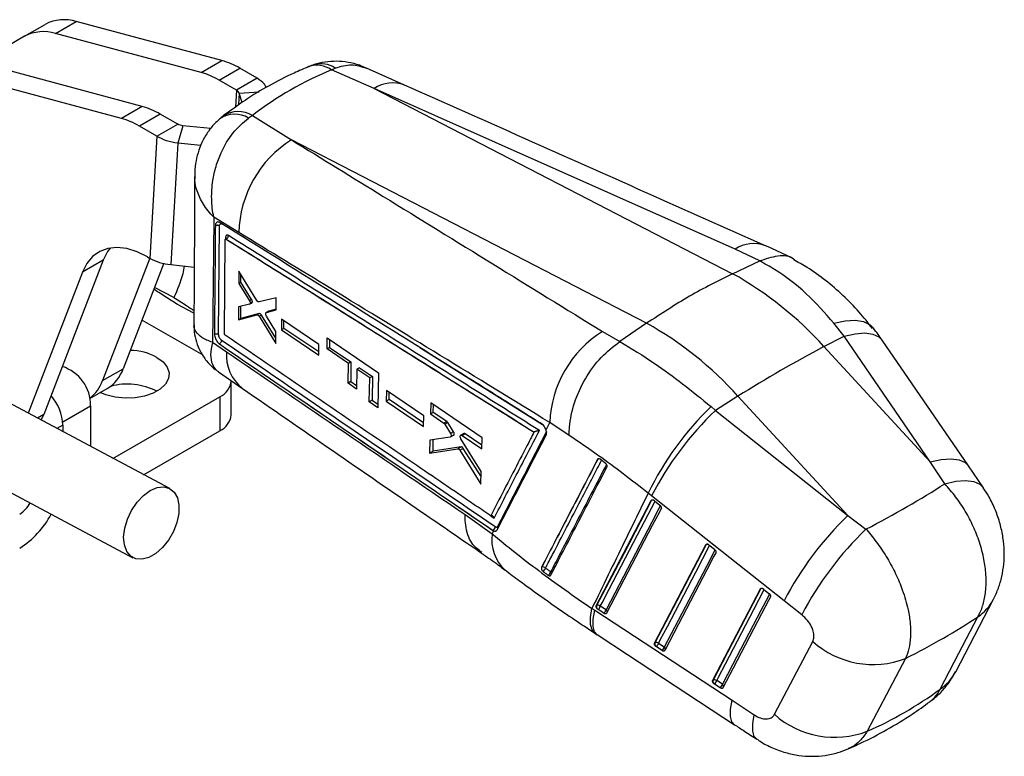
# Model space of a CAD drawing. Extents: x 50 to 380, y 23 to 289.
# Tile 2 of 12: x 132 to 216, y 23 to 86. Entities that reach past the tile are written whole.
import ezdxf

# ---------------------------------------------------------------- set-up
doc = ezdxf.new("R2010")
doc.units = 0
doc.layers.get('0').update_dxf_attribs({"linetype": 'CONTINUOUS'})

msp = doc.modelspace()

# ---------------------------------------------------------------- linework, layer by layer
at = {"color": 7, "linetype": 'CONTINUOUS'}
for p, q in [((132.5172, 84.1324), (134.285, 85.1529)), ((135.1588, 84.3686), (136.9266, 85.3891)), ((149.3178, 82.0699), (136.9266, 85.3891)), ((132.5172, 84.1324), (127.5672, 81.2739)), ((147.55, 81.0494), (135.1588, 84.3686)), ((142.5414, 78.1579), (130.1501, 81.4772)), ((147.55, 81.0494), (149.3178, 82.0699)), ((149.0751, 80.4008), (150.8429, 81.4213)), ((152.3318, 80.5618), (150.8429, 81.4213)), ((158.6468, 81.2733), (158.9693, 81.4247)), ((164.8645, 79.9812), (161.6317, 81.4233)), ((140.7736, 77.1374), (128.3824, 80.4567)), ((152.3318, 80.5618), (150.5641, 79.5413)), ((162.2734, 79.6855), (158.6468, 81.2733)), ((150.5641, 79.5413), (149.0751, 80.4008)), ((162.2734, 79.6855), (192.7887, 63.9161)), ((193.0032, 65.9969), (162.2734, 79.6855)), ((150.7962, 79.2843), (152.4794, 79.4057)), ((151.0368, 78.5007), (150.7962, 79.2843)), ((142.5414, 78.1579), (140.7736, 77.1374)), ((144.0665, 77.5094), (142.2987, 76.4889)), ((145.5554, 76.6498), (144.0665, 77.5094)), ((151.9241, 77.3964), (151.5858, 77.1668)), ((151.9241, 77.3964), (155.2372, 75.3145)), ((143.7876, 75.6293), (142.2987, 76.4889)), ((143.7876, 75.6293), (145.5554, 76.6498)), ((146.0006, 76.5159), (145.5645, 75.0214)), ((148.3641, 76.2739), (146.0006, 76.5159)), ((143.7876, 75.6293), (143.1951, 65.2202)), ((145.5645, 75.0214), (144.9761, 64.6843)), ((147.5157, 74.8217), (145.5645, 75.0214)), ((185.47, 59.6911), (155.2372, 75.3145)), ((150.7681, 67.4165), (148.6296, 68.7159)), ((149.0377, 58.747), (149.1171, 67.983)), ((149.5318, 58.8164), (149.6091, 66.818)), ((149.6414, 66.875), (149.6314, 66.8692)), ((149.6807, 66.8634), (149.682, 66.8641)), ((149.6823, 66.864), (149.682, 66.8641)), ((195.0948, 65.0054), (193.0032, 65.9969)), ((139.2195, 65.0791), (134.1468, 51.9135)), ((139.2195, 65.0791), (137.4517, 64.0586)), ((143.1733, 65.2328), (139.1555, 54.805)), ((144.381, 64.7997), (140.9233, 55.8255)), ((142.9889, 65.3393), (143.1951, 65.2202)), ((144.9761, 64.6843), (146.9602, 64.4812)), ((192.7887, 63.9161), (195.0936, 65.0048)), ((195.0936, 65.0048), (195.0948, 65.0054)), ((137.4517, 64.0586), (132.8168, 52.029)), ((150.7623, 64.1427), (150.7541, 63.0927)), ((152.3006, 61.6295), (150.7623, 64.1427)), ((150.9361, 63.1977), (150.9403, 63.8518)), ((150.9361, 63.1977), (150.7541, 63.0927)), ((150.7541, 63.0927), (151.6641, 61.6158)), ((151.8511, 61.7238), (150.9361, 63.1977)), ((145.2192, 61.8847), (143.5915, 62.7506)), ((146.9384, 60.5537), (145.5479, 61.2935)), ((151.6609, 61.3099), (150.7378, 61.0872)), ((151.8511, 61.7238), (151.6641, 61.6158)), ((151.6777, 61.3168), (151.8654, 61.4252)), ((151.9057, 61.4855), (151.7179, 61.377)), ((153.9421, 61.8628), (152.4781, 61.5077)), ((153.9303, 60.8303), (153.9421, 61.8628)), ((150.7378, 61.0872), (150.7286, 59.9952)), ((150.7286, 59.9952), (152.3051, 60.4046)), ((150.916, 60.1034), (150.9227, 61.1318)), ((152.4975, 60.5156), (150.916, 60.1034)), ((152.4975, 60.5156), (152.3051, 60.4046)), ((152.6756, 60.3961), (152.4824, 60.2845)), ((153.9018, 58.4209), (152.6756, 60.3961)), ((153.2862, 60.7189), (153.0931, 60.6074)), ((153.1085, 60.614), (153.9303, 60.8303)), ((153.3015, 60.7254), (153.1085, 60.614)), ((153.931, 60.8909), (153.3015, 60.7254)), ((142.5204, 59.9708), (147.6832, 56.9904)), ((150.916, 60.1034), (150.7286, 59.9952)), ((152.4824, 60.2845), (153.8963, 57.9745)), ((153.9086, 58.9864), (153.1046, 60.3106)), ((154.4018, 60.0395), (154.3907, 59.1395)), ((157.5765, 57.8792), (154.4018, 60.0395)), ((154.5926, 59.256), (154.5968, 59.9068)), ((185.47, 59.6911), (183.1891, 58.1332)), ((202.2718, 58.5966), (201.4171, 59.6991)), ((149.6053, 58.6717), (149.5945, 58.6802)), ((153.8963, 57.9745), (153.9086, 58.9864)), ((154.5926, 59.256), (154.3907, 59.1395)), ((154.3907, 59.1395), (157.5626, 56.9776)), ((157.5668, 57.2471), (154.5926, 59.256)), ((181.7071, 58.9943), (183.1866, 58.1315)), ((148.5184, 58.076), (149.7161, 57.2591)), ((149.0789, 57.9527), (149.1005, 57.9371)), ((157.5626, 56.9776), (157.5765, 57.8792)), ((158.2708, 57.5053), (158.2858, 58.4485)), ((158.2858, 58.4485), (162.6547, 55.4801)), ((158.4864, 58.3122), (158.4819, 57.6271)), ((183.1866, 58.1315), (183.1891, 58.1332)), ((200.5653, 57.7032), (202.2718, 58.5966)), ((209.6176, 47.8837), (202.2718, 58.5966)), ((212.8632, 47.5385), (205.5183, 58.2501)), ((158.4819, 57.6271), (158.2708, 57.5053)), ((160.0871, 56.2695), (158.2708, 57.5053)), ((158.4819, 57.6271), (160.3055, 56.3955)), ((200.5653, 57.7032), (209.6176, 47.8837)), ((160.057, 54.589), (160.0871, 56.2695)), ((160.3055, 56.3955), (160.0871, 56.2695)), ((160.3055, 56.3955), (160.2945, 54.7261)), ((139.1555, 54.805), (140.9233, 55.8255)), ((149.0188, 55.5581), (151.0587, 54.1479)), ((160.8136, 55.7751), (160.7824, 54.094)), ((161.0349, 55.9029), (160.8136, 55.7751)), ((161.9005, 55.0355), (160.8136, 55.7751)), ((161.0349, 55.9029), (162.1262, 55.1658)), ((162.6547, 55.4801), (162.595, 52.4904)), ((150.1119, 51.8994), (150.1119, 54.7913)), ((160.2945, 54.7261), (160.057, 54.589)), ((160.7824, 54.094), (160.057, 54.589)), ((160.2945, 54.7261), (160.788, 54.3929)), ((161.8606, 52.9917), (161.9005, 55.0355)), ((162.1262, 55.1658), (161.9005, 55.0355)), ((162.1262, 55.1658), (162.113, 53.1374)), ((144.8772, 45.6128), (128.6806, 54.2295)), ((138.0772, 53.2806), (139.5524, 54.1322)), ((163.3268, 53.9661), (163.3083, 53.0619)), ((166.5004, 51.8053), (163.3268, 53.9661)), ((163.554, 53.2037), (163.5579, 53.8088)), ((140.0458, 48.1832), (149.1356, 53.4306)), ((149.1356, 53.4306), (149.1356, 50.5387)), ((162.113, 53.1374), (161.8606, 52.9917)), ((162.595, 52.4904), (161.8606, 52.9917)), ((162.113, 53.1374), (162.6014, 52.8076)), ((163.554, 53.2037), (163.3083, 53.0619)), ((163.3083, 53.0619), (166.4798, 50.8998)), ((166.4871, 51.2224), (163.554, 53.2037)), ((167.0917, 52.9141), (167.0702, 51.967)), ((171.4598, 49.9447), (167.0917, 52.9141)), ((193.2467, 53.4782), (191.3259, 52.2732)), ((202.6053, 43.3264), (193.2467, 53.4782)), ((138.146, 52.673), (138.146, 49.1939)), ((167.3103, 52.1056), (167.0702, 51.967)), ((167.0702, 51.967), (168.2143, 51.1885)), ((167.3103, 52.1056), (167.3145, 52.7626)), ((168.4589, 51.3297), (167.3103, 52.1056)), ((190.9516, 52.5915), (191.3259, 52.2732)), ((191.3259, 52.2732), (202.6053, 43.3264)), ((133.9282, 51.4377), (134.1468, 51.9135)), ((166.4798, 50.8998), (166.5004, 51.8053)), ((168.4589, 51.3297), (168.2143, 51.1885)), ((168.5468, 51.2342), (168.3011, 51.0924)), ((169.03, 50.4599), (168.5468, 51.2342)), ((176.9094, 50.6163), (177.2287, 51.235)), ((178.8855, 50.1307), (177.2287, 51.235)), ((135.789, 51.0164), (135.789, 50.4478)), ((142.6528, 46.7962), (149.1356, 50.5387)), ((168.3011, 51.0924), (168.7745, 50.3123)), ((169.03, 50.4599), (168.7745, 50.3123)), ((169.9031, 50.2982), (169.6516, 50.153)), ((175.89, 50.4242), (175.8838, 50.4214)), ((167.0184, 49.7432), (166.9916, 48.6181)), ((168.7601, 50.0015), (167.0184, 49.7432)), ((167.2888, 48.7896), (167.2952, 49.7843)), ((168.7841, 50.01), (169.0449, 50.1606)), ((169.08, 50.2045), (168.8202, 50.0545)), ((171.3851, 47.0608), (169.664, 49.8489)), ((170.0099, 50.282), (169.759, 50.1372)), ((169.759, 50.1372), (171.4355, 48.9961)), ((171.4437, 49.3136), (170.0099, 50.282)), ((171.4355, 48.9961), (171.4598, 49.9447)), ((166.9916, 48.6181), (169.4128, 49.0009)), ((167.2888, 48.7896), (166.9916, 48.6181)), ((169.6872, 49.1593), (167.2888, 48.7896)), ((169.6872, 49.1593), (169.4128, 49.0009)), ((169.8568, 49.0406), (169.5816, 48.8817)), ((169.5816, 48.8817), (171.3562, 45.9777)), ((171.3738, 46.6368), (169.8568, 49.0406)), ((125.5494, 48.3439), (141.7461, 39.7272)), ((181.3004, 48.1106), (181.3096, 48.1159)), ((181.9501, 47.7903), (181.5035, 48.1177)), ((181.9885, 47.7574), (181.9501, 47.7903)), ((210.8441, 46.0191), (209.6176, 47.8837)), ((171.3562, 45.9777), (171.3851, 47.0608)), ((214.13, 45.6881), (212.8629, 47.5379)), ((181.1861, 35.6339), (185.8632, 44.5973)), ((185.8935, 45.0013), (185.6073, 45.2254)), ((185.8632, 44.5973), (185.8928, 44.6144)), ((197.1721, 36.0542), (185.8935, 45.0013)), ((186.1161, 44.5936), (186.1297, 44.5831)), ((186.1297, 44.5831), (186.587, 44.2128)), ((170.0266, 43.3946), (172.3362, 41.7465)), ((202.6053, 43.3264), (204.1414, 42.1535)), ((172.3362, 41.7465), (172.471, 42.0081)), ((172.3971, 42.0543), (172.3918, 42.0512)), ((172.3918, 42.0512), (172.471, 42.0081)), ((172.7928, 42.3767), (172.7709, 42.3454)), ((186.1393, 32.4587), (190.5097, 40.8353)), ((190.5097, 40.8353), (190.5394, 40.8524)), ((190.7627, 40.8315), (190.7762, 40.821)), ((190.7762, 40.821), (191.2335, 40.4507)), ((176.5306, 38.9118), (176.5225, 38.9071)), ((176.6058, 38.6006), (176.6598, 38.5504)), ((191.0926, 29.2836), (195.1561, 37.0731)), ((195.1561, 37.0731), (195.1858, 37.0902)), ((195.4092, 37.0693), (195.4226, 37.0589)), ((195.4226, 37.0589), (195.8799, 36.6886)), ((198.6751, 34.8606), (197.1721, 36.0542)), ((211.7778, 30.0179), (214.9974, 36.1891)), ((180.8161, 35.3999), (181.0497, 35.2473)), ((181.0497, 35.2473), (192.7374, 27.5793)), ((181.2158, 35.6511), (181.1861, 35.6339)), ((181.3425, 35.3006), (181.2888, 35.3424)), ((181.83, 34.9881), (181.3425, 35.3006)), ((182.0135, 35.2918), (181.526, 35.6043)), ((181.0546, 33.3093), (181.2691, 33.1699)), ((186.169, 32.4759), (186.1393, 32.4587)), ((186.2957, 32.1254), (186.242, 32.1673)), ((186.7832, 31.8129), (186.2957, 32.1254)), ((186.9667, 32.1166), (186.4792, 32.4291)), ((196.3422, 26.3862), (199.608, 32.5903)), ((191.1222, 29.3007), (191.0926, 29.2836)), ((191.249, 28.9503), (191.1952, 28.9922)), ((191.7365, 28.6378), (191.249, 28.9503)), ((191.92, 28.9415), (191.4325, 29.254)), ((192.7374, 27.5793), (194.6316, 26.3379))]:
    msp.add_line(p, q, dxfattribs=at)
at = {"color": 8, "linetype": 'CONTINUOUS'}
for p, q in [((150.5641, 79.5413), (150.4822, 78.1035)), ((150.7962, 79.2843), (150.7394, 78.2877)), ((149.6358, 67.0239), (149.6345, 66.871)), ((166.1553, 57.6264), (176.6188, 51.0602)), ((135.7736, 51.3035), (138.146, 52.673)), ((134.1468, 51.9135), (133.6131, 51.6054)), ((135.789, 51.0164), (135.2764, 50.7205)), ((172.2029, 43.2922), (172.49, 43.0968))]:
    msp.add_line(p, q, dxfattribs=at)
at = {"color": 8, "linetype": 'CONTINUOUS', "flags": 128}
for points in [[(149.6417, 66.8736), (149.6529, 66.8781), (149.6719, 66.8719), (149.6821, 66.8642), (149.6823, 66.864), (149.6823, 66.864)], [(201.4171, 59.6991), (202.3719, 59.9094), (203.2219, 59.958), (203.9375, 59.8431), (204.494, 59.5689), (204.7784, 59.2869)], [(202.2718, 58.5966), (203.2079, 58.8069), (204.0322, 58.8672), (204.7164, 58.7757), (205.2373, 58.5353), (205.5183, 58.2497)], [(209.6176, 47.8837), (210.5539, 48.0943), (211.3783, 48.1549), (212.0625, 48.0633), (212.5832, 47.8229), (212.8632, 47.5382)], [(210.8441, 46.0191), (211.7893, 46.2372), (212.6223, 46.304), (213.3143, 46.2173), (213.8414, 45.98), (214.1323, 45.6863)], [(181.526, 35.6043), (181.6768, 35.8933), (182.28, 37.0492), (184.6927, 41.673), (186.1869, 44.5367)], [(185.8928, 44.6144), (185.9095, 44.6379), (185.9288, 44.6531)], [(186.6405, 44.1592), (186.5096, 43.9084), (185.9065, 42.7524), (183.4938, 38.1287), (182.0135, 35.2918)], [(186.4792, 32.4291), (186.63, 32.7181), (187.2331, 33.874), (189.6454, 38.4976), (190.8335, 40.7746)], [(191.2871, 40.3972), (191.1562, 40.1463), (190.5531, 38.9904), (188.1408, 34.3669), (186.9667, 32.1166)], [(190.5394, 40.8524), (190.556, 40.8759), (190.5753, 40.8911)], [(191.4325, 29.254), (191.5832, 29.5429), (192.1862, 30.6988), (194.5981, 35.3221), (195.4799, 37.0125)], [(195.1858, 37.0902), (195.2025, 37.1138), (195.2218, 37.1289)], [(195.9335, 36.635), (195.8027, 36.3842), (195.1997, 35.2284), (192.7879, 30.6051), (191.92, 28.9415)], [(181.0643, 33.3045), (180.8234, 33.5681), (180.6879, 34.0229), (180.6854, 34.6403), (180.8161, 35.3999)], [(181.2697, 33.1701), (181.0433, 33.4239), (180.9119, 33.8759), (180.9141, 34.4904), (181.0497, 35.2473)], [(192.9576, 25.5031), (192.7313, 25.7567), (192.5999, 26.2084), (192.6019, 26.8227), (192.7374, 27.5793)], [(194.8555, 24.2595), (194.6328, 24.5069), (194.4976, 24.9595), (194.4972, 25.5767), (194.6316, 26.3379)]]:
    msp.add_lwpolyline(points, dxfattribs=at)
at = {"color": 7, "linetype": 'CONTINUOUS', "flags": 128}
for points in [[(142.9889, 65.3393), (142.0925, 65.7776), (141.217, 66.0473), (140.3827, 66.1421), (139.6091, 66.0599), (138.9141, 65.8024), (138.314, 65.3759), (137.8228, 64.79), (137.4517, 64.0586)], [(139.8013, 66.0979), (139.5905, 65.8106), (139.2195, 65.0791)], [(143.7881, 56.7898), (144.3147, 56.4018), (144.6651, 55.9523), (144.819, 55.4675), (144.7674, 54.9755), (144.5134, 54.5049), (144.0717, 54.0831), (143.468, 53.7346), (142.7373, 53.4796), (141.9222, 53.333), (141.0699, 53.3032), (140.2301, 53.3921), (139.4515, 53.5944), (138.9701, 53.7961)], [(143.2193, 45.4431), (143.8084, 45.6943), (144.3662, 45.7556), (144.8578, 45.6229), (145.2523, 45.3048), (145.5248, 44.821), (145.6582, 44.2021), (145.6442, 43.487), (145.4837, 42.7205), (145.1867, 41.9509), (144.7718, 41.2264), (144.2652, 40.5926), (143.6987, 40.0894), (143.1079, 39.7483), (142.5299, 39.5908), (142.001, 39.6268), (141.5544, 39.854), (141.2183, 40.2581), (141.0137, 40.8138), (140.9535, 41.4862), (141.0415, 42.2329), (141.2721, 43.007), (141.6308, 43.76), (142.0952, 44.4445), (142.636, 45.0175), (143.2193, 45.4431)], [(185.8928, 44.6144), (183.5457, 40.1162), (181.2158, 35.6511)], [(186.7076, 43.9057), (186.5568, 43.6167), (185.9536, 42.4607), (183.541, 37.8369), (182.0607, 35.0001)], [(190.5394, 40.8524), (188.3455, 36.6476), (186.169, 32.4759)], [(191.3541, 40.1436), (191.2034, 39.8546), (190.6003, 38.6987), (188.188, 34.0751), (187.0139, 31.8249)], [(195.1858, 37.0902), (193.1454, 33.1789), (191.1222, 29.3007)], [(196.0005, 36.3814), (195.8498, 36.0925), (195.2469, 34.9367), (192.8351, 30.3134), (191.9672, 28.6497)], [(210.4571, 28.5269), (212.0502, 31.5841), (213.6706, 34.6938)], [(181.2692, 33.1705), (183.8398, 31.4841), (192.9571, 25.5035)], [(207.5118, 31.1422), (205.8648, 28.0158), (204.2442, 24.9395)]]:
    msp.add_lwpolyline(points, dxfattribs=at)
at = {"color": 7, "linetype": 'CONTINUOUS'}
for centre, radius, start, end in [((135.8879, 82.1164), 3.4336, 72.391537, 117.827505), ((134.1201, 81.0959), 3.4336, 72.391537, 117.827505), ((147.6071, 75.9298), 6.374, 59.492036, 74.431696), ((145.8393, 74.9093), 6.374, 59.492036, 74.431696), ((140.8307, 72.0178), 6.374, 59.492036, 74.431696), ((139.0629, 70.9973), 6.374, 59.492036, 74.431696), ((150.4053, 75.2446), 2.2558, 58.444958, 124.34477), ((160.3162, 67.2271), 9.55, 122.129619, 178.863519), ((177.9944, 37.4248), 30.3424, 41.937553, 60.818519), ((170.6758, 33.1998), 30.3424, 41.937553, 60.818519), ((186.7983, 50.8837), 9.5761, 122.117357, 177.897391), ((141.421, 52.3801), 5.0048, 61.772414, 88.823428), ((251.2587, -38.5611), 108.7963, 117.771553, 122.223071), ((134.6906, 52.7098), 3.4556, 359.390458, 72.597854), ((137.8915, 56.8785), 3.2094, 301.164995, 340.847163), ((136.0592, 55.8955), 3.2827, 307.825359, 340.597286), ((141.2721, 49.0303), 5.4793, 62.66581, 105.235595), ((148.4437, 54.9576), 1.6765, 294.374689, 354.305231), ((131.6361, 50.8163), 4.1577, 2.757812, 40.984018), ((208.992, 33.881), 25.9912, 133.955419, 154.121169), ((210.6328, 32.1848), 27.8621, 133.863707, 152.613142), ((148.4437, 52.0657), 1.6765, 294.374689, 354.305231), ((130.7712, 45.532), 2.4904, 302.41357, 332.674822), ((127.9533, 47.0856), 7.7538, 302.383549, 331.852557), ((221.9039, 23.2423), 27.8533, 133.857373, 152.614423), ((172.2265, 42.3769), 0.3649, 297.872998, 355.660188), ((223.4922, 21.9542), 27.9726, 133.770996, 152.522811), ((176.8363, 38.8209), 0.3189, 163.450173, 223.715416), ((176.6511, 38.6491), 0.2889, 42.261474, 114.635165), ((176.3676, 38.9733), 0.514, 304.645457, 345.363432), ((176.7943, 38.6505), 0.5236, 305.612271, 345.5361), ((181.5199, 35.5601), 0.3175, 163.346208, 223.2893), ((181.3356, 35.3937), 0.2839, 47.890642, 114.96549), ((180.8706, 35.7931), 0.6821, 313.780798, 343.931904), ((181.3582, 35.4805), 0.6819, 313.775744, 343.934093), ((186.4731, 32.3849), 0.3174, 163.344363, 223.278105), ((186.2888, 32.2185), 0.2839, 47.894414, 114.966007), ((185.8238, 32.6179), 0.6821, 313.783275, 343.933604), ((186.3114, 32.3053), 0.6819, 313.777873, 343.93624), ((204.747, 38.3458), 7.7159, 228.238846, 290.997531), ((191.4263, 29.2097), 0.3174, 163.34373, 223.259165), ((191.2421, 29.0433), 0.2839, 47.89571, 114.970394), ((190.777, 29.4428), 0.6821, 313.783165, 343.933587), ((191.2647, 29.1301), 0.6819, 313.781138, 343.939608), ((201.4796, 32.1429), 7.7157, 228.253089, 290.996052)]:
    msp.add_arc(centre, radius, start, end, dxfattribs=at)
at = {"color": 8, "linetype": 'CONTINUOUS'}
for centre, radius, start, end in [((157.4127, 79.557), 2.114, 54.282719, 109.042964), ((157.7507, 79.6129), 2.1834, 56.076682, 106.551893), ((163.857, 77.3221), 2.8449, 69.197306, 123.825296), ((150.7165, 75.2763), 2.4399, 60.335397, 121.926509), ((149.5778, 66.9197), 0.1192, 3.808567, 60.886657), ((194.5873, 63.6358), 2.8432, 69.419136, 123.858998), ((153.248, 56.9372), 3.5465, 174.791515, 231.899003), ((181.3923, 48.0753), 0.0922, 120.457395, 153.799788), ((181.4217, 47.9059), 0.2381, 80.036031, 118.095297), ((186.0027, 44.4109), 0.2313, 84.300651, 118.367828), ((172.554, 42.2093), 0.256, 1.267631, 32.111924), ((172.6136, 42.2343), 0.2289, 9.114324, 38.495139), ((175.6603, 41.2009), 3.3686, 170.68015, 228.513388), ((190.6499, 40.647), 0.2332, 82.50184, 118.291993), ((177.1468, 38.3522), 0.228, 1.173378, 47.312339), ((195.2963, 36.8848), 0.2333, 82.522198, 118.289384), ((211.3042, 38.1294), 4.1718, 304.557567, 332.229366), ((181.8819, 35.1092), 0.225, 352.244979, 54.221339), ((186.836, 31.9347), 0.224, 351.169813, 54.303195), ((208.0853, 31.9579), 4.171, 304.655934, 332.261699), ((191.7893, 28.7595), 0.224, 351.172092, 54.303541)]:
    msp.add_arc(centre, radius, start, end, dxfattribs=at)
at = {"color": 7, "linetype": 'CONTINUOUS'}
for centre, major_axis, ratio, start_param, end_param in [((193.9049, 10.9698), (-38.3726, 68.7957), 0.6153948, 6.2118654, 6.3721119), ((151.7583, 61.6339), (-0.1029, 0.2109), 0.5347052, 3.0353077, 3.7080314), ((168.4577, 51.1418), (-0.1008, 0.2064), 0.5347052, 4.9049969, 5.5349846), ((168.9383, 50.3684), (-0.1025, 0.21), 0.5347052, 2.9789542, 3.6011362), ((157.2001, 45.9041), (65.514, 15.4109), 0.286884, 5.441464, 5.6011252), ((157.2001, 45.9041), (68.0193, 5.5972), 0.3959467, 5.5118151, 5.6585192), ((181.8673, 92.75), (-17.2266, 69.57), 0.6616604, 3.256182, 3.4042984)]:
    msp.add_ellipse(centre, major_axis=major_axis, ratio=ratio, start_param=start_param, end_param=end_param, dxfattribs=at)
for points, knots in [([(156.7238, 81.5556), (156.3027, 81.3768), (155.1446, 80.8852), (153.3171, 79.9468), (151.2942, 78.7296), (150.0394, 77.801), (149.4252, 77.3464)], [0, 0, 0, 0, 0.1620879, 0.4456955, 0.7286575, 1, 1, 1, 1]), ([(157.3058, 81.762), (157.1484, 81.7157), (156.9478, 81.6566), (156.7603, 81.5643), (156.7199, 81.5444)], [0, 0, 0, 0, 0.7843472, 1, 1, 1, 1]), ([(161.6243, 81.409), (161.4271, 81.4986), (160.9256, 81.7263), (160.0665, 81.9314), (159.08, 82.0346), (158.1097, 81.9552), (157.4489, 81.8386), (157.139, 81.7065), (157.1236, 81.6999)], [0, 0, 0, 0, 0.1405635, 0.357372, 0.5707869, 0.7816483, 0.9891955, 1, 1, 1, 1]), ([(153.0838, 79.7735), (153.0397, 79.8678), (152.9016, 80.1625), (152.5625, 80.4002), (152.3318, 80.5618)], [0, 0, 0, 0, 0.3199352, 1, 1, 1, 1]), ([(195.5867, 66.2984), (192.182, 67.8127), (181.9337, 72.3706), (171.7008, 76.9362), (164.8674, 79.9851)], [0, 0, 0, 0, 0.3322203, 1, 1, 1, 1]), ([(150.7962, 79.2843), (150.7746, 79.3319), (150.7314, 79.4273), (150.6198, 79.5033), (150.5641, 79.5413)], [0, 0, 0, 0, 0.5000024, 1, 1, 1, 1]), ([(148.6296, 68.7159), (148.6286, 68.7206), (148.5195, 69.2272), (148.4015, 70.2609), (148.499, 71.7365), (148.7954, 73.0633), (149.3209, 74.4743), (150.2074, 75.9843), (151.1303, 76.7761), (151.5858, 77.1668)], [0, 0, 0, 0, 0.0015915, 0.17088, 0.3318784, 0.4598513, 0.5877997, 0.7965949, 1, 1, 1, 1]), ([(149.4366, 77.3395), (149.3766, 77.2987), (149.2304, 77.1994), (149.0994, 77.0799), (149.0222, 77.0095)], [0, 0, 0, 0, 0.41096978, 1, 1, 1, 1]), ([(146.0006, 76.5159), (145.9175, 76.528), (145.7513, 76.5523), (145.6207, 76.6173), (145.5554, 76.6498)], [0, 0, 0, 0, 0.5000024, 1, 1, 1, 1]), ([(149.1477, 77.0918), (148.9895, 76.9578), (148.5908, 76.6201), (148.0756, 75.9445), (147.6017, 75.1172), (147.2612, 74.2207), (147.0645, 73.2817), (146.9836, 72.6141), (147.0043, 72.2642), (147.0056, 72.2417)], [0, 0, 0, 0, 0.11320833, 0.285339, 0.46164966, 0.63449474, 0.80811347, 0.98762907, 1, 1, 1, 1]), ([(145.5645, 75.0214), (145.2327, 75.082), (144.5691, 75.2033), (144.0481, 75.4873), (143.7876, 75.6293)], [0, 0, 0, 0, 0.4999996, 1, 1, 1, 1]), ([(155.2372, 75.3145), (157.843, 73.7105), (166.6737, 68.2748), (175.4914, 62.8314), (181.7071, 58.9943)], [0, 0, 0, 0, 0.29508603, 1, 1, 1, 1]), ([(147.0011, 72.2495), (146.9989, 71.7237), (146.9818, 67.4968), (146.9557, 63.2645), (146.9329, 59.5588)], [0, 0, 0, 0, 0.1244056, 1, 1, 1, 1]), ([(148.6296, 68.7159), (148.6129, 66.9338), (148.5796, 63.3871), (148.5387, 59.8405), (148.5184, 58.076)], [0, 0, 0, 0, 0.5024892, 1, 1, 1, 1]), ([(148.7599, 68.0013), (148.7588, 67.8631), (148.7535, 67.1717), (148.7294, 64.0941), (148.7027, 61.1538), (148.681, 58.7669)], [0, 0, 0, 0, 0.0449322, 0.2246607, 1, 1, 1, 1]), ([(149.1734, 68.2586), (149.1253, 68.2825), (149.0292, 68.3304), (148.9034, 68.3153), (148.8104, 68.236), (148.7662, 68.1199), (148.7615, 68.0317), (148.7599, 68.0017)], [0, 0, 0, 0, 0.2220795, 0.4438891, 0.6651371, 0.8861664, 1, 1, 1, 1]), ([(149.1171, 67.9833), (149.105, 67.9906), (149.0807, 68.0052), (149.0356, 68.0211), (148.9863, 68.0317), (148.9342, 68.0362), (148.8818, 68.0346), (148.8313, 68.0267), (148.7903, 68.015), (148.7683, 68.0051), (148.7599, 68.0013)], [0, 0, 0, 0, 0.1313433, 0.26268, 0.394018, 0.5253655, 0.6567092, 0.7880524, 0.9193932, 1, 1, 1, 1]), ([(149.1171, 67.983), (149.1186, 68.0066), (149.1225, 68.0657), (149.1552, 68.1365), (149.2157, 68.1792), (149.2912, 68.1815), (149.3456, 68.1534), (149.3706, 68.1404)], [0, 0, 0, 0, 0.14709825, 0.36811295, 0.58947359, 0.81109638, 1, 1, 1, 1]), ([(176.568, 51.0973), (176.4582, 51.1663), (175.9089, 51.5111), (173.602, 52.9591), (164.5879, 58.6157), (156.0005, 63.9877), (149.1735, 68.2585)], [0, 0, 0, 0, 0.0120415, 0.0602072, 0.2528703, 1, 1, 1, 1]), ([(149.8679, 67.1689), (149.8539, 67.1767), (149.8131, 67.1994), (149.7487, 67.209), (149.6872, 67.1824), (149.6448, 67.1204), (149.6388, 67.0561), (149.6358, 67.0239)], [0, 0, 0, 0, 0.1156518, 0.3365935, 0.5572954, 0.7779006, 1, 1, 1, 1]), ([(149.6823, 66.864), (149.7073, 66.8796), (149.7572, 66.9109), (149.819, 66.9907), (149.8613, 67.0819), (149.8657, 67.1399), (149.8679, 67.1689)], [0, 0, 0, 0, 0.2500025, 0.5000013, 0.7499981, 1, 1, 1, 1]), ([(176.3445, 50.5551), (171.8855, 53.3567), (163.0657, 58.8984), (154.2344, 64.4326), (149.8679, 67.1689)], [0, 0, 0, 0, 0.505571, 1, 1, 1, 1]), ([(177.2287, 51.235), (171.0145, 55.0472), (162.1993, 60.455), (153.3725, 65.8305), (150.7681, 67.4165)], [0, 0, 0, 0, 0.7049426, 1, 1, 1, 1]), ([(149.6091, 66.818), (149.61, 66.828), (149.6119, 66.848), (149.6251, 66.8673), (149.6443, 66.8756), (149.6642, 66.8726), (149.6766, 66.8657), (149.6807, 66.8634)], [0, 0, 0, 0, 0.2227457, 0.4455156, 0.668011, 0.8898934, 1, 1, 1, 1]), ([(149.6973, 66.9378), (149.697, 66.9365), (149.6962, 66.9335), (149.6827, 66.9051), (149.6559, 66.8869), (149.6401, 66.8762)], [0, 0, 0, 0, 0.2269103, 0.5468687, 1, 1, 1, 1]), ([(149.6807, 66.8634), (154.0768, 64.1085), (162.8164, 58.6317), (171.5455, 53.1472), (175.8838, 50.4214)], [0, 0, 0, 0, 0.5030115, 1, 1, 1, 1]), ([(149.682, 66.8641), (154.0482, 64.1288), (162.7891, 58.6529), (171.521, 53.1703), (175.8895, 50.4245), (175.89, 50.4242)], [0, 0, 0, 0, 0.4994938, 0.999949, 1, 1, 1, 1]), ([(197.9569, 65.1678), (197.7349, 65.2849), (196.9777, 65.6842), (196.1621, 66.0426), (195.5856, 66.2959)], [0, 0, 0, 0, 0.2932336, 1, 1, 1, 1]), ([(195.0948, 65.0054), (195.6141, 65.1841), (196.6528, 65.5417), (197.6721, 65.4681), (198.0117, 65.1397), (198.0192, 65.1325)], [0, 0, 0, 0, 0.4944339, 0.9888678, 1, 1, 1, 1]), ([(143.1951, 65.2202), (143.4563, 65.0902), (143.9787, 64.8302), (144.6436, 64.7329), (144.9761, 64.6843)], [0, 0, 0, 0, 0.4999989, 1, 1, 1, 1]), ([(146.1053, 64.5687), (146.0672, 64.3478), (145.8986, 63.3692), (145.5157, 62.5325), (145.2192, 61.8847)], [0, 0, 0, 0, 0.22575, 1, 1, 1, 1]), ([(201.4171, 59.6991), (200.6481, 60.5701), (199.0891, 62.3359), (196.8902, 63.9986), (195.52, 64.766), (195.0936, 65.0048)], [0, 0, 0, 0, 0.4014114, 0.8137059, 1, 1, 1, 1]), ([(204.7059, 59.2331), (204.3321, 59.7104), (203.5465, 60.7133), (202.2015, 62.0831), (200.7156, 63.353), (199.3096, 64.3653), (198.3682, 64.8767), (197.9872, 65.0837)], [0, 0, 0, 0, 0.1985954, 0.4173085, 0.6355138, 0.8524691, 1, 1, 1, 1]), ([(192.7887, 63.9161), (191.5654, 63.3061), (189.1189, 62.0861), (186.6863, 60.4894), (185.47, 59.6911)], [0, 0, 0, 0, 0.5, 1, 1, 1, 1]), ([(145.5479, 61.2935), (145.1817, 61.5244), (144.4415, 61.9912), (143.7756, 62.4214), (143.5299, 62.5901), (143.5297, 62.5903)], [0, 0, 0, 0, 0.4943949, 0.9995102, 1, 1, 1, 1]), ([(145.2192, 61.8847), (145.5953, 61.6485), (146.2338, 61.2475), (146.7341, 60.918), (146.9397, 60.7825)], [0, 0, 0, 0, 0.5889401, 1, 1, 1, 1]), ([(151.6641, 61.6158), (151.6766, 61.5926), (151.7016, 61.5462), (151.7214, 61.4715), (151.7251, 61.4143), (151.7197, 61.3863), (151.7179, 61.377)], [0, 0, 0, 0, 0.2864559, 0.5729623, 0.8580781, 1, 1, 1, 1]), ([(151.7179, 61.377), (151.7122, 61.3599), (151.7032, 61.333), (151.6833, 61.3232), (151.676, 61.3196)], [0, 0, 0, 0, 0.6357273, 1, 1, 1, 1]), ([(151.9057, 61.4855), (151.9085, 61.5048), (151.9141, 61.5436), (151.9007, 61.616), (151.8775, 61.6779), (151.8578, 61.712), (151.8511, 61.7238)], [0, 0, 0, 0, 0.283616, 0.5672272, 0.851441, 1, 1, 1, 1]), ([(152.4781, 61.5077), (152.4633, 61.5067), (152.4339, 61.5049), (152.3825, 61.5331), (152.3362, 61.5763), (152.3113, 61.6135), (152.3006, 61.6295)], [0, 0, 0, 0, 0.2658378, 0.5316583, 0.79852, 1, 1, 1, 1]), ([(152.3051, 60.4046), (152.3197, 60.4057), (152.3488, 60.408), (152.4, 60.3806), (152.4464, 60.3377), (152.4715, 60.3006), (152.4824, 60.2845)], [0, 0, 0, 0, 0.2650744, 0.5301148, 0.7962138, 1, 1, 1, 1]), ([(152.6756, 60.396), (152.661, 60.4168), (152.6319, 60.4584), (152.5804, 60.5001), (152.5337, 60.52), (152.5084, 60.5169), (152.4975, 60.5156)], [0, 0, 0, 0, 0.2662096, 0.5323742, 0.7988654, 1, 1, 1, 1]), ([(153.1046, 60.3106), (153.0922, 60.3343), (153.0675, 60.3815), (153.0484, 60.4569), (153.0461, 60.5068), (153.0493, 60.53), (153.0498, 60.5335)], [0, 0, 0, 0, 0.3150668, 0.630192, 0.9437515, 1, 1, 1, 1]), ([(153.0498, 60.5335), (153.0547, 60.5513), (153.0644, 60.5868), (153.0896, 60.6077), (153.1057, 60.613), (153.1085, 60.614)], [0, 0, 0, 0, 0.4525781, 0.9051383, 1, 1, 1, 1]), ([(146.9538, 59.5608), (146.9529, 59.3618), (146.9509, 58.8686), (147.1307, 58.0932), (147.4718, 57.2531), (147.9739, 56.5005), (148.5059, 55.9276), (148.8882, 55.6671), (149.0294, 55.5709)], [0, 0, 0, 0, 0.1270225, 0.3149407, 0.5044612, 0.7045346, 0.890839, 1, 1, 1, 1]), ([(148.681, 58.7668), (148.6887, 58.7702), (148.7103, 58.7798), (148.7507, 58.7913), (148.8016, 58.7992), (148.8544, 58.8008), (148.9068, 58.7962), (148.9562, 58.7853), (149.0015, 58.7692), (149.0256, 58.7544), (149.0377, 58.747)], [0, 0, 0, 0, 0.0738001, 0.2061128, 0.338429, 0.4707383, 0.6030544, 0.735367, 0.8676806, 1, 1, 1, 1]), ([(148.681, 58.7668), (148.6852, 58.7031), (148.6938, 58.5758), (148.7655, 58.3645), (148.8717, 58.169), (148.9834, 58.0309), (149.0546, 57.9725), (149.0789, 57.9527)], [0, 0, 0, 0, 0.2213708, 0.4426993, 0.6641121, 0.8858449, 1, 1, 1, 1]), ([(149.2955, 58.2373), (149.2717, 58.2561), (149.2189, 58.2978), (149.1438, 58.3968), (149.0817, 58.5187), (149.0437, 58.642), (149.0396, 58.7139), (149.0377, 58.747)], [0, 0, 0, 0, 0.1751777, 0.3895121, 0.603365, 0.8168779, 1, 1, 1, 1]), ([(149.5945, 58.6802), (149.5899, 58.6846), (149.5772, 58.6967), (149.5583, 58.7235), (149.5417, 58.759), (149.533, 58.7914), (149.5321, 58.8094), (149.5318, 58.8164)], [0, 0, 0, 0, 0.1348339, 0.3723395, 0.6101852, 0.8487093, 1, 1, 1, 1]), ([(172.1985, 43.2911), (172.1696, 43.3108), (171.7044, 43.6269), (169.4941, 45.1293), (161.9849, 50.2341), (154.9242, 55.0465), (149.6053, 58.6717)], [0, 0, 0, 0, 0.0038298, 0.06169979, 0.29318025, 1, 1, 1, 1]), ([(205.5156, 58.2458), (205.4042, 58.4118), (205.1666, 58.7655), (204.9115, 59.0928), (204.776, 59.2666)], [0, 0, 0, 0, 0.469115, 1, 1, 1, 1]), ([(149.1007, 57.937), (152.9771, 55.2873), (160.7299, 49.9879), (168.5045, 44.6968), (172.3918, 42.0512)], [0, 0, 0, 0, 0.4999992, 1, 1, 1, 1]), ([(149.1014, 57.9375), (149.1268, 57.9529), (149.1775, 57.9836), (149.2415, 58.062), (149.2864, 58.1517), (149.2925, 58.2087), (149.2956, 58.2372)], [0, 0, 0, 0, 0.25000025, 0.50000247, 0.75000152, 1, 1, 1, 1]), ([(149.1015, 57.9374), (152.979, 55.2883), (160.7338, 49.9901), (168.5093, 44.6996), (172.3971, 42.0543)], [0, 0, 0, 0, 0.4999993, 1, 1, 1, 1]), ([(172.5904, 42.3493), (168.7027, 44.9951), (160.9274, 50.2866), (153.1728, 55.5871), (149.2955, 58.2373)], [0, 0, 0, 0, 0.5000072, 1, 1, 1, 1]), ([(178.8855, 50.1307), (178.8849, 50.1633), (178.8805, 50.3955), (178.9134, 51.2878), (179.251, 52.9232), (180.2049, 55.008), (181.5594, 56.8839), (182.6442, 57.7157), (183.1866, 58.1315)], [0, 0, 0, 0, 0.01177001, 0.08372913, 0.31280528, 0.54187357, 0.77093665, 1, 1, 1, 1]), ([(183.1891, 58.1332), (184.1787, 57.5355), (185.9189, 56.4845), (188.5414, 54.5646), (190.1434, 53.2532), (190.9516, 52.5915)], [0, 0, 0, 0, 0.39513633, 0.69484293, 1, 1, 1, 1]), ([(149.7161, 57.2591), (152.8187, 55.1425), (159.5795, 50.5303), (166.3585, 45.9), (170.0266, 43.3946)], [0, 0, 0, 0, 0.4589033, 1, 1, 1, 1]), ([(151.0594, 54.1481), (156.1504, 50.634), (162.9167, 45.9635), (169.7018, 41.3024), (171.3817, 40.1483)], [0, 0, 0, 0, 0.7524081, 1, 1, 1, 1]), ([(168.2143, 51.1885), (168.2312, 51.1751), (168.2626, 51.1501), (168.2889, 51.1106), (168.3011, 51.0924)], [0, 0, 0, 0, 0.5371617, 1, 1, 1, 1]), ([(168.7745, 50.3123), (168.7868, 50.289), (168.8115, 50.2422), (168.8305, 50.167), (168.8341, 50.1013), (168.8245, 50.0691), (168.8202, 50.0545)], [0, 0, 0, 0, 0.2622107, 0.5244834, 0.7853921, 1, 1, 1, 1]), ([(169.08, 50.2045), (169.0846, 50.2221), (169.0938, 50.2574), (169.0859, 50.3275), (169.0645, 50.3979), (169.0409, 50.4403), (169.03, 50.4599)], [0, 0, 0, 0, 0.2587271, 0.5174395, 0.7766237, 1, 1, 1, 1]), ([(170.0099, 50.282), (169.9931, 50.2911), (169.9593, 50.3091), (169.9223, 50.3108), (169.908, 50.2987), (169.9046, 50.2958)], [0, 0, 0, 0, 0.43313884, 0.86634008, 1, 1, 1, 1]), ([(175.8838, 50.4214), (175.8824, 50.4186), (175.6825, 50.0316), (174.6875, 48.1092), (173.4608, 45.7348), (172.4331, 43.7453), (172.1985, 43.2911)], [0, 0, 0, 0, 0.0011842, 0.162719, 0.8088575, 1, 1, 1, 1]), ([(172.49, 43.0968), (173.1195, 44.3154), (174.4033, 46.801), (175.6891, 49.2876), (176.3445, 50.5551)], [0, 0, 0, 0, 0.4902757, 1, 1, 1, 1]), ([(176.9578, 50.432), (176.2631, 49.0892), (174.8737, 46.4036), (173.4864, 43.719), (172.7928, 42.3767)], [0, 0, 0, 0, 0.5000002, 1, 1, 1, 1]), ([(176.3445, 50.5551), (176.3439, 50.555), (176.3077, 50.5489), (176.2287, 50.5325), (176.106, 50.5003), (176.0036, 50.468), (175.9358, 50.4437), (175.904, 50.4302), (175.89, 50.4242)], [0, 0, 0, 0, 0.0053192, 0.3355729, 0.6405072, 0.8090124, 0.9156995, 1, 1, 1, 1]), ([(176.739, 50.9381), (176.6982, 50.9844), (176.6427, 51.0475), (176.5837, 51.0869), (176.568, 51.0973)], [0, 0, 0, 0, 0.7345681, 1, 1, 1, 1]), ([(176.9094, 50.6163), (176.9062, 50.626), (176.882, 50.6978), (176.8289, 50.8135), (176.7653, 50.9017), (176.739, 50.9381)], [0, 0, 0, 0, 0.0838415, 0.6218185, 1, 1, 1, 1]), ([(176.9135, 50.1543), (176.929, 50.1969), (176.9602, 50.2819), (176.955, 50.4492), (176.9237, 50.5638), (176.9094, 50.6163)], [0, 0, 0, 0, 0.3514028, 0.7027975, 1, 1, 1, 1]), ([(168.8202, 50.0545), (168.8122, 50.0399), (168.7975, 50.0127), (168.7719, 50.005), (168.7601, 50.0015)], [0, 0, 0, 0, 0.5401751, 1, 1, 1, 1]), ([(169.664, 49.8489), (169.6515, 49.8718), (169.6265, 49.9177), (169.6065, 49.9924), (169.6022, 50.0541), (169.6091, 50.0847), (169.6118, 50.0968)], [0, 0, 0, 0, 0.2743691, 0.5487771, 0.8217566, 1, 1, 1, 1]), ([(169.6118, 50.0968), (169.6185, 50.1126), (169.6319, 50.1441), (169.67, 50.1644), (169.714, 50.1629), (169.7449, 50.1453), (169.759, 50.1372)], [0, 0, 0, 0, 0.2598491, 0.5197006, 0.7803001, 1, 1, 1, 1]), ([(172.7465, 42.0995), (173.4405, 43.4417), (174.8284, 46.1261), (176.2184, 48.8116), (176.9135, 50.1543)], [0, 0, 0, 0, 0.5000002, 1, 1, 1, 1]), ([(185.6073, 45.2254), (184.8957, 45.7749), (183.4617, 46.8825), (181.1916, 48.5684), (179.7092, 49.5727), (178.8855, 50.1307)], [0, 0, 0, 0, 0.30442293, 0.61350077, 1, 1, 1, 1]), ([(169.4128, 49.0009), (169.428, 49.0007), (169.4584, 49.0004), (169.5099, 48.9691), (169.552, 48.9266), (169.5738, 48.8936), (169.5816, 48.8817)], [0, 0, 0, 0, 0.280345, 0.5606286, 0.8422639, 1, 1, 1, 1]), ([(169.8568, 49.0406), (169.8421, 49.0613), (169.8126, 49.1026), (169.7609, 49.1436), (169.7179, 49.161), (169.6952, 49.1597), (169.6872, 49.1593)], [0, 0, 0, 0, 0.2821279, 0.5642398, 0.8464982, 1, 1, 1, 1]), ([(181.3004, 48.1106), (180.5037, 46.5765), (178.9103, 43.5082), (177.3185, 40.4408), (176.5225, 38.9071)], [0, 0, 0, 0, 0.5000001, 1, 1, 1, 1]), ([(181.3096, 48.1159), (180.5127, 46.5817), (179.7097, 45.0358), (178.1168, 41.9676), (177.3207, 40.4338), (176.5306, 38.9118)], [0, 0, 0, 0, 0.5000002, 0.5038303, 1, 1, 1, 1]), ([(181.5035, 48.1177), (181.4822, 48.1309), (181.4398, 48.1573), (181.3793, 48.166), (181.3294, 48.1518), (181.3098, 48.124), (181.3004, 48.1106)], [0, 0, 0, 0, 0.2547691, 0.5095216, 0.7640538, 1, 1, 1, 1]), ([(177.3071, 38.2312), (177.3569, 38.3271), (177.6065, 38.8079), (178.6558, 40.8282), (180.2003, 43.8014), (181.5455, 46.39), (182.0904, 47.4386)], [0, 0, 0, 0, 0.0312553, 0.1566756, 0.6583565, 1, 1, 1, 1]), ([(182.0904, 47.4386), (182.0967, 47.4557), (182.1095, 47.4907), (182.103, 47.5619), (182.0765, 47.6383), (182.0358, 47.7067), (182.0026, 47.7423), (181.9885, 47.7574)], [0, 0, 0, 0, 0.2017567, 0.4152822, 0.6288215, 0.8423452, 1, 1, 1, 1]), ([(213.6706, 34.6938), (213.7289, 34.8035), (213.9405, 35.2018), (214.2043, 35.9919), (214.3759, 37.1037), (214.3724, 38.312), (214.1982, 39.633), (213.8369, 41.0105), (213.2925, 42.3985), (212.6103, 43.7051), (211.7952, 44.9411), (211.1611, 45.6597), (210.8441, 46.0191)], [0, 0, 0, 0, 0.0397527, 0.1441914, 0.2486297, 0.3511386, 0.4536476, 0.5697087, 0.6766521, 0.7835969, 0.8917981, 1, 1, 1, 1]), ([(214.9944, 36.1866), (215.1436, 36.5007), (215.4403, 37.125), (215.7246, 38.1349), (215.8926, 39.1896), (215.926, 40.3), (215.8215, 41.4528), (215.572, 42.6285), (215.1654, 43.809), (214.6877, 44.8425), (214.28, 45.4344), (214.1158, 45.6727)], [0, 0, 0, 0, 0.1045488, 0.2078279, 0.3153239, 0.4262579, 0.5416317, 0.6620409, 0.784117, 0.9130906, 1, 1, 1, 1]), ([(185.6073, 45.2254), (184.9343, 43.8517), (183.332, 40.5808), (181.7397, 37.3018), (180.8161, 35.3999)], [0, 0, 0, 0, 0.4199752, 1, 1, 1, 1]), ([(185.8632, 44.5973), (185.8737, 44.6116), (185.8946, 44.6402), (185.9498, 44.6558), (186.0154, 44.6482), (186.0734, 44.6232), (186.1061, 44.6005), (186.1161, 44.5936)], [0, 0, 0, 0, 0.2233114, 0.4465779, 0.6714511, 0.8997492, 1, 1, 1, 1]), ([(186.587, 44.2128), (186.6038, 44.1978), (186.6417, 44.1638), (186.6877, 44.0977), (186.7177, 44.0246), (186.7261, 43.9563), (186.7136, 43.9221), (186.7076, 43.9057)], [0, 0, 0, 0, 0.1686971, 0.3807846, 0.5928481, 0.8049269, 1, 1, 1, 1]), ([(172.49, 43.0968), (172.4897, 43.0978), (172.4874, 43.1042), (172.4727, 43.1427), (172.4386, 43.2035), (172.3786, 43.2643), (172.3152, 43.2983), (172.2532, 43.3087), (172.2159, 43.2967), (172.1985, 43.2911)], [0, 0, 0, 0, 0.0070961, 0.0478009, 0.2878408, 0.4954352, 0.6767427, 0.8489843, 1, 1, 1, 1]), ([(172.471, 42.0081), (172.5125, 41.9969), (172.5956, 41.9746), (172.6907, 42.0152), (172.7298, 42.0743), (172.7465, 42.0995)], [0, 0, 0, 0, 0.3641224, 0.7282832, 1, 1, 1, 1]), ([(172.7709, 42.3454), (172.7576, 42.3348), (172.7276, 42.311), (172.6643, 42.3087), (172.615, 42.3358), (172.5904, 42.3493)], [0, 0, 0, 0, 0.2857196, 0.6428644, 1, 1, 1, 1]), ([(204.1414, 42.1535), (204.1614, 42.1311), (204.5026, 41.7481), (205.1418, 40.9471), (205.977, 39.6807), (206.688, 38.3452), (207.3082, 36.866), (207.7236, 35.4258), (207.929, 34.0884), (207.9555, 32.9753), (207.8305, 31.9661), (207.618, 31.4169), (207.5118, 31.1422)], [0, 0, 0, 0, 0.0069128, 0.1179645, 0.2290147, 0.3389212, 0.4488263, 0.5875946, 0.6903339, 0.7930727, 0.8965361, 1, 1, 1, 1]), ([(172.3362, 41.7465), (172.9665, 41.2305), (174.227, 40.1987), (176.2924, 38.6116), (178.4767, 37.0053), (180.0363, 35.935), (180.8161, 35.3999)], [0, 0, 0, 0, 0.24689, 0.4937678, 0.7468871, 1, 1, 1, 1]), ([(190.5097, 40.8353), (190.5202, 40.8495), (190.5412, 40.8781), (190.5964, 40.8937), (190.662, 40.8862), (190.72, 40.8611), (190.7527, 40.8384), (190.7627, 40.8315)], [0, 0, 0, 0, 0.22325676, 0.44647305, 0.67128698, 0.89952813, 1, 1, 1, 1]), ([(191.2335, 40.4507), (191.2503, 40.4357), (191.2882, 40.4017), (191.3343, 40.3356), (191.3643, 40.2624), (191.3726, 40.1942), (191.3601, 40.16), (191.3541, 40.1436)], [0, 0, 0, 0, 0.1689033, 0.3809887, 0.5930613, 0.8051401, 1, 1, 1, 1]), ([(171.3945, 40.1205), (171.8124, 39.8415), (172.4823, 39.3943), (173.1598, 38.8661), (173.4147, 38.6674)], [0, 0, 0, 0, 0.6238554, 1, 1, 1, 1]), ([(173.4297, 38.6799), (173.8338, 38.374), (174.7852, 37.6536), (176.3786, 36.4969), (178.1878, 35.2268), (179.7464, 34.1644), (180.7307, 33.5269), (181.0669, 33.3092)], [0, 0, 0, 0, 0.1772787, 0.417344, 0.6486396, 0.8800035, 1, 1, 1, 1]), ([(176.5225, 38.9071), (176.516, 38.8889), (176.503, 38.8526), (176.5099, 38.779), (176.5363, 38.7017), (176.5721, 38.6407), (176.598, 38.6099), (176.6058, 38.6006)], [0, 0, 0, 0, 0.2255048, 0.4510033, 0.6766006, 0.9023949, 1, 1, 1, 1]), ([(177.3014, 38.5198), (177.2173, 38.5816), (177.0712, 38.6891), (176.9264, 38.7974), (176.8649, 38.8434)], [0, 0, 0, 0, 0.5755032, 1, 1, 1, 1]), ([(176.6598, 38.5504), (176.7819, 38.4593), (176.9279, 38.3505), (177.0752, 38.2425), (177.0993, 38.2248)], [0, 0, 0, 0, 0.8366332, 1, 1, 1, 1]), ([(177.0993, 38.2248), (177.1018, 38.223), (177.1252, 38.2062), (177.1712, 38.183), (177.2315, 38.1754), (177.2797, 38.1916), (177.2984, 38.2187), (177.3071, 38.2312)], [0, 0, 0, 0, 0.029942, 0.2813352, 0.532705, 0.7840912, 1, 1, 1, 1]), ([(195.1561, 37.0731), (195.1666, 37.0874), (195.1876, 37.116), (195.2428, 37.1316), (195.3084, 37.124), (195.3664, 37.0989), (195.3992, 37.0762), (195.4092, 37.0693)], [0, 0, 0, 0, 0.2232002, 0.4463402, 0.6710455, 0.8992402, 1, 1, 1, 1]), ([(195.8799, 36.6886), (195.8968, 36.6735), (195.9347, 36.6395), (195.9807, 36.5733), (196.0107, 36.5002), (196.019, 36.432), (196.0065, 36.3978), (196.0005, 36.3814)], [0, 0, 0, 0, 0.1692255, 0.3813046, 0.5933879, 0.8054655, 1, 1, 1, 1]), ([(181.2888, 35.3424), (181.2685, 35.3637), (181.2279, 35.4063), (181.1875, 35.4819), (181.1689, 35.5548), (181.1731, 35.6053), (181.1834, 35.628), (181.1861, 35.6339)], [0, 0, 0, 0, 0.2320641, 0.4641859, 0.6941976, 0.9205301, 1, 1, 1, 1]), ([(182.0607, 35.0001), (182.0501, 34.9856), (182.0289, 34.9566), (181.9732, 34.9409), (181.9073, 34.9485), (181.8575, 34.9708), (181.8324, 34.9866), (181.83, 34.9881)], [0, 0, 0, 0, 0.2436432, 0.4873069, 0.7309633, 0.9746064, 1, 1, 1, 1]), ([(199.608, 32.5903), (199.6083, 32.591), (199.6687, 32.7065), (199.738, 32.9818), (199.678, 33.4255), (199.4934, 33.9009), (199.1812, 34.4026), (198.8467, 34.7053), (198.6751, 34.8606)], [0, 0, 0, 0, 0.0012012, 0.2046366, 0.4080489, 0.5466797, 0.7674287, 1, 1, 1, 1]), ([(186.242, 32.1673), (186.2217, 32.1886), (186.1811, 32.2312), (186.1406, 32.3068), (186.1221, 32.3797), (186.1263, 32.4301), (186.1366, 32.4528), (186.1393, 32.4587)], [0, 0, 0, 0, 0.2321302, 0.4643052, 0.6943605, 0.9207438, 1, 1, 1, 1]), ([(187.0139, 31.8249), (187.0132, 31.8236), (187.0039, 31.8063), (186.9773, 31.78), (186.9216, 31.7652), (186.8547, 31.7751), (186.807, 31.7978), (186.7837, 31.8126), (186.7832, 31.8129)], [0, 0, 0, 0, 0.0199867, 0.2636218, 0.5072596, 0.7509378, 0.9945764, 1, 1, 1, 1]), ([(209.5686, 27.4679), (209.7357, 27.5864), (210.1902, 27.9087), (210.8169, 28.5709), (211.3898, 29.305), (211.6547, 29.8168), (211.7582, 30.0169)], [0, 0, 0, 0, 0.180425, 0.4906789, 0.8009167, 1, 1, 1, 1]), ([(191.1952, 28.9922), (191.1749, 29.0135), (191.1343, 29.0561), (191.0939, 29.1317), (191.0754, 29.2047), (191.0796, 29.255), (191.0899, 29.2777), (191.0926, 29.2836)], [0, 0, 0, 0, 0.2321928, 0.4644696, 0.6946014, 0.9210672, 1, 1, 1, 1]), ([(191.9672, 28.6497), (191.9665, 28.6484), (191.9572, 28.6311), (191.9305, 28.6048), (191.8749, 28.5901), (191.808, 28.6), (191.7602, 28.6227), (191.737, 28.6375), (191.7365, 28.6378)], [0, 0, 0, 0, 0.0203363, 0.26397969, 0.5076486, 0.75126398, 0.99491125, 1, 1, 1, 1]), ([(202.626, 23.4481), (202.9796, 23.6039), (204.0941, 24.0947), (205.9217, 25.0595), (207.8877, 26.2449), (209.0777, 27.1005), (209.5759, 27.4587)], [0, 0, 0, 0, 0.1457043, 0.4592826, 0.773605, 1, 1, 1, 1]), ([(194.6316, 26.3379), (194.6362, 26.3349), (194.8085, 26.2225), (195.1625, 26.048), (195.5878, 25.9751), (195.9502, 26.0252), (196.1957, 26.1578), (196.3035, 26.3259), (196.3422, 26.3862)], [0, 0, 0, 0, 0.0066575, 0.2518146, 0.4971829, 0.631985, 0.8679786, 1, 1, 1, 1]), ([(192.9571, 25.5036), (193.2341, 25.3218), (193.8672, 24.9064), (194.5007, 24.4925), (194.857, 24.2597)], [0, 0, 0, 0, 0.4374922, 1, 1, 1, 1]), ([(194.8644, 24.2741), (194.9499, 24.2119), (195.3614, 23.9122), (196.1761, 23.5201), (197.2789, 23.1075), (198.4067, 22.8671), (199.5385, 22.782), (200.6554, 22.862), (201.6957, 23.0737), (202.3293, 23.3324), (202.6199, 23.451)], [0, 0, 0, 0, 0.03873011, 0.18656328, 0.33074684, 0.47249866, 0.61083328, 0.74833319, 0.88455259, 1, 1, 1, 1])]:
    msp.add_open_spline(points, degree=3, knots=knots, dxfattribs=at)
at = {"color": 8, "linetype": 'CONTINUOUS'}
for points, knots in [([(158.9693, 81.4247), (159.4291, 81.5691), (160.3386, 81.8549), (161.2011, 81.5583), (161.6275, 81.4116)], [0, 0, 0, 0, 0.5055747, 1, 1, 1, 1]), ([(148.6296, 68.7159), (148.6264, 68.7192), (148.2791, 69.0733), (147.693, 69.8101), (147.2007, 70.8903), (146.9964, 71.7084), (147.0213, 72.1237), (147.0284, 72.2432)], [0, 0, 0, 0, 0.00312828, 0.33590043, 0.65237423, 0.89993792, 1, 1, 1, 1]), ([(148.5184, 58.076), (148.5152, 58.077), (148.1605, 58.1915), (147.5665, 58.462), (147.0958, 58.9452), (146.9154, 59.3192), (146.9509, 59.5213), (146.9573, 59.5579)], [0, 0, 0, 0, 0.0031695, 0.3530039, 0.6846615, 0.9429316, 1, 1, 1, 1]), ([(148.5184, 58.076), (148.5175, 58.0725), (148.4126, 57.691), (148.3076, 56.9942), (148.4556, 56.2331), (148.7151, 55.7712), (148.9586, 55.6283), (149.0358, 55.5829)], [0, 0, 0, 0, 0.0029823, 0.3320977, 0.6441232, 0.8871025, 1, 1, 1, 1]), ([(172.7709, 42.3454), (173.8945, 44.5255), (175.2857, 47.2249), (176.679, 49.9254), (176.947, 50.445)], [0, 0, 0, 0, 0.8076306, 1, 1, 1, 1]), ([(176.8649, 38.8434), (176.9148, 38.9396), (177.1644, 39.4207), (178.2126, 41.441), (179.5106, 43.942), (180.8497, 46.5216), (181.3897, 47.5616), (181.6302, 48.0248)], [0, 0, 0, 0, 0.03144, 0.1571995, 0.6602386, 0.848669, 1, 1, 1, 1]), ([(182.0533, 47.6714), (182.013, 47.5939), (181.7727, 47.1313), (180.7326, 45.1288), (179.4331, 42.6263), (178.0896, 40.0384), (177.5456, 38.9903), (177.3014, 38.5198)], [0, 0, 0, 0, 0.0254201, 0.1516096, 0.6563677, 0.845732, 1, 1, 1, 1]), ([(171.4398, 40.1776), (171.1314, 40.4148), (170.4435, 40.944), (170.0813, 42.1466), (170.0195, 43.0396), (170.0257, 43.3482), (170.0266, 43.3946)], [0, 0, 0, 0, 0.3525116, 0.7862635, 0.9678437, 1, 1, 1, 1]), ([(172.3971, 42.0543), (172.4416, 42.032), (172.5308, 41.9873), (172.6276, 41.9876), (172.6675, 42.0165), (172.6771, 42.0235)], [0, 0, 0, 0, 0.4320652, 0.8645683, 1, 1, 1, 1]), ([(209.5681, 27.4693), (209.7185, 27.5814), (210.0783, 27.8495), (210.3178, 28.2777), (210.4571, 28.5269)], [0, 0, 0, 0, 0.4181579, 1, 1, 1, 1]), ([(204.2442, 24.9395), (204.0504, 24.6557), (203.6851, 24.121), (203.111, 23.6525), (202.7288, 23.5108), (202.6136, 23.4681)], [0, 0, 0, 0, 0.4411631, 0.8315399, 1, 1, 1, 1])]:
    msp.add_open_spline(points, degree=3, knots=knots, dxfattribs=at)

doc.saveas('drawing.dxf')
